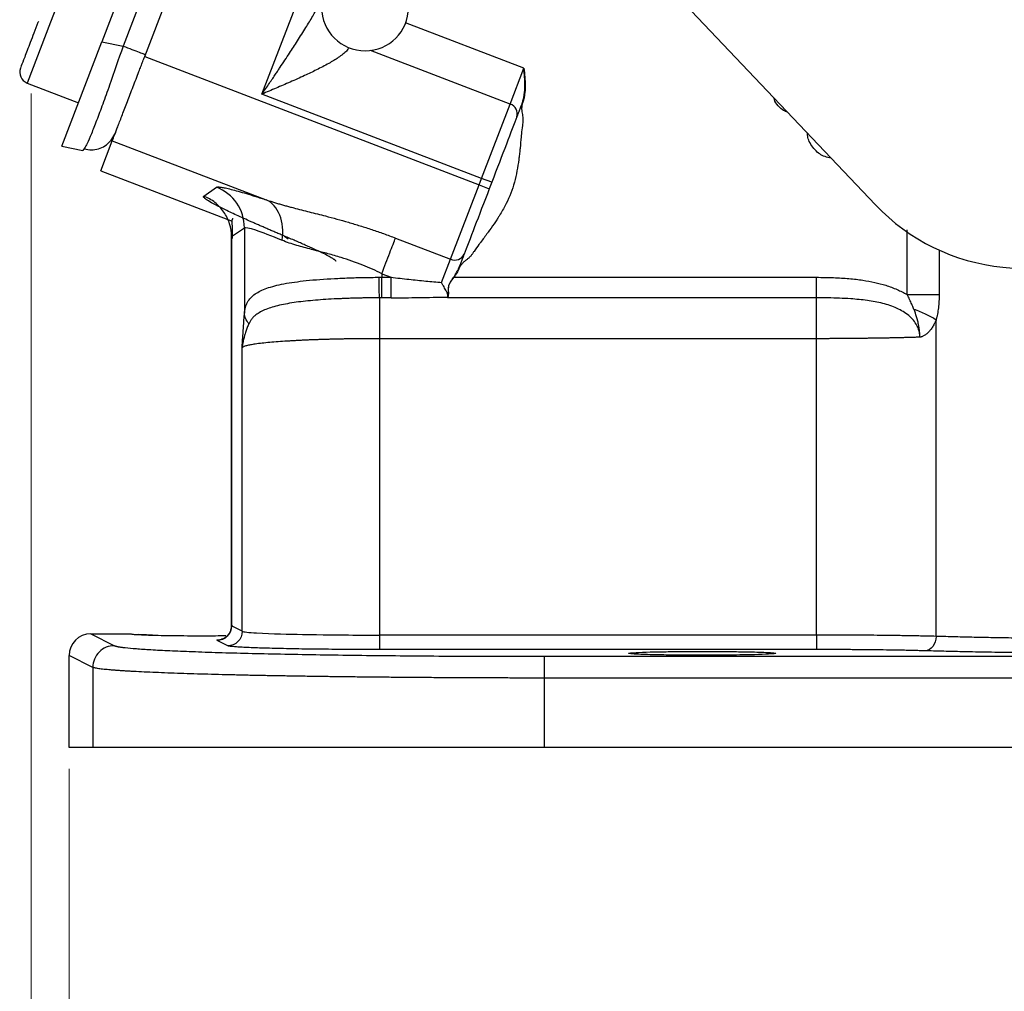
# Model space of a CAD drawing. Header units: inches. Extents: x 0.6 to 16.3, y 0.2 to 11.5.
# Tile 20 of 25: x 10.2 to 12, y 4 to 5.8. Entities that reach past the tile are written whole.
import ezdxf

# ---------------------------------------------------------------- set-up
doc = ezdxf.new("R2010")
doc.units = ezdxf.units.IN
doc.header["$MEASUREMENT"] = 0
doc.styles.add('SLDTEXTSTYLE0', font='TXT', dxfattribs={"width": 0.75})
doc.dimstyles.new('SLDDIMSTYLE1', dxfattribs={"dimtxt": 0.137795, "dimasz": 0.14, "dimexe": 0, "dimexo": 0.0625, "dimgap": 0.034449, "dimtad": 1, "dimlfac": 1.5, "dimrnd": 1e-09, "dimzin": 12, "dimdsep": 46, "dimtxsty": 'SLDTEXTSTYLE0', "dimblk1": 'CLOSED', "dimblk2": 'CLOSED', "dimsah": 1, "dimcen": 0.09, "dimadec": 0, "dimazin": 3, "dimtfac": 1, "dimtofl": 0, "dimtmove": 0, "dimatfit": 3, "dimldrblk": 'CLOSED', "dimfxl": 0, "dimfrac": 2, "dimtolj": 1, "dimtzin": 12, "dimarcsym": 0})

# ---------------------------------------------------------------- blocks, each defined once
blk = doc.blocks.new('_Closed')
at = {"color": 0, "linetype": 'ByBlock', "lineweight": -2}
for p, q in [((-1, 0.166667), (0, 0)), ((-1, 0.166667), (-1, -0.166667)), ((0, 0), (-1, -0.166667)), ((0, 0), (-1, 0))]:
    blk.add_line(p, q, dxfattribs=at)
blk = doc.blocks.new('_D_5')
at = {"color": 7, "linetype": 'Continuous', "lineweight": 0}
for p, q in [((12.3908, 4.626), (12.3908, 3.518)), ((10.3075, 4.3868), (10.3075, 3.518)), ((10.3075, 3.5573), (12.3908, 3.5573))]:
    blk.add_line(p, q, dxfattribs=at)
at = {"color": 7, "linetype": 'Continuous', "lineweight": 18, "xscale": 0.14, "yscale": 0.14, "rotation": 180.0000000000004}
blk.add_blockref('_Closed', (10.3075, 3.5573, -0.3129), dxfattribs=at)
at = {"color": 7, "linetype": 'Continuous', "lineweight": 18, "xscale": 0.14, "yscale": 0.14}
blk.add_blockref('_Closed', (12.3908, 3.5573, -0.3129), dxfattribs=at)
at = {"color": 7, "linetype": 'Continuous', "lineweight": 18, "insert": (11.7331, 3.735), "char_height": 0.1378, "attachment_point": 1, "style": 'SLDTEXTSTYLE0'}
blk.add_mtext('3.13', dxfattribs=at)
blk = doc.blocks.new('_D_6')
at = {"color": 7, "linetype": 'Continuous', "lineweight": 0}
for p, q in [((10.2379, 5.6315), (10.2379, 3.0455)), ((12.3908, 4.626), (12.3908, 3.0455)), ((10.2379, 3.0849), (12.3908, 3.0849))]:
    blk.add_line(p, q, dxfattribs=at)
at = {"color": 7, "linetype": 'Continuous', "lineweight": 18, "xscale": 0.14, "yscale": 0.14, "rotation": 180.0000000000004}
blk.add_blockref('_Closed', (10.2379, 3.0849, -0.3129), dxfattribs=at)
at = {"color": 7, "linetype": 'Continuous', "lineweight": 18, "xscale": 0.14, "yscale": 0.14}
blk.add_blockref('_Closed', (12.3908, 3.0849, -0.3129), dxfattribs=at)
at = {"color": 7, "linetype": 'Continuous', "lineweight": 18, "insert": (11.3137, 3.2625), "char_height": 0.1378, "attachment_point": 1, "style": 'SLDTEXTSTYLE0'}
blk.add_mtext('3.23', dxfattribs=at)

msp = doc.modelspace()

# ---------------------------------------------------------------- linework, layer by layer
at = {"color": 7, "linetype": 'Continuous', "lineweight": 25}
for p, q in [((10.7285, 6.6663), (10.3679, 5.7268)), ((10.7627, 6.6458), (10.407, 5.7192)), ((10.4468, 5.6999), (10.8113, 6.6494)), ((10.6629, 5.6305), (11.0184, 6.5564)), ((11.3345, 5.9101), (11.7934, 5.4262)), ((10.294, 5.5344), (10.3679, 5.7268)), ((10.3679, 5.7268), (10.407, 5.7192)), ((10.4468, 5.6999), (11.063, 5.4634)), ((11.1201, 5.6123), (11.1454, 5.6781)), ((10.2302, 5.651), (10.3248, 5.6147)), ((11.0675, 5.4752), (10.6629, 5.6305)), ((11.0675, 5.4752), (11.1201, 5.6123)), ((10.3931, 5.5599), (10.3837, 5.5444)), ((10.294, 5.5344), (10.3331, 5.5268)), ((10.3369, 5.533), (10.3331, 5.5268)), ((10.3659, 5.489), (10.3872, 5.5445)), ((10.3872, 5.5445), (10.6706, 5.4358)), ((10.3659, 5.489), (10.6079, 5.3961)), ((11.0104, 5.3263), (11.063, 5.4634)), ((11.063, 5.4634), (11.0675, 5.4752)), ((11.063, 5.4634), (11.0817, 5.4562)), ((11.0862, 5.468), (11.0675, 5.4752)), ((11.0862, 5.468), (11.0817, 5.4562)), ((10.5555, 5.4425), (10.5794, 5.4589)), ((10.6068, 5.3679), (10.6306, 5.3843)), ((10.6306, 5.3843), (10.6306, 5.2267)), ((10.6064, 5.3681), (10.6064, 4.6476)), ((10.6068, 5.3679), (10.6068, 4.6502)), ((10.9089, 5.3653), (11.0104, 5.3263)), ((10.9939, 5.2834), (11.0104, 5.3263)), ((10.8836, 5.2995), (10.9007, 5.2929)), ((10.8836, 5.2995), (10.8836, 5.2929)), ((12.0276, 5.3117), (13.139, 5.2031)), ((10.8836, 5.2929), (10.9007, 5.2929)), ((11.0167, 5.2929), (11.6844, 5.2929)), ((10.9007, 5.2552), (10.8836, 5.2552)), ((11.6844, 5.2552), (11.005, 5.2552)), ((11.9048, 4.6311), (11.9048, 5.2141)), ((11.6844, 5.1798), (10.8794, 5.1798)), ((10.8794, 5.1798), (10.8794, 4.6334)), ((11.6844, 4.6334), (11.6844, 5.1798)), ((10.6264, 4.6404), (10.6264, 5.1632)), ((10.6264, 4.6404), (10.6068, 4.6502)), ((10.3475, 4.6358), (10.3913, 4.6139)), ((10.3475, 4.6358), (10.4218, 4.6358)), ((11.6844, 4.6334), (10.8794, 4.6334)), ((10.5998, 4.6137), (10.5802, 4.6235)), ((10.3513, 4.574), (10.3075, 4.5959)), ((10.3075, 4.4262), (10.3075, 4.5959)), ((11.6844, 4.6068), (10.8794, 4.6068)), ((11.1835, 4.5943), (13.5981, 4.5943)), ((10.3513, 4.574), (10.3513, 4.4262)), ((13.5981, 4.5543), (11.1835, 4.5543)), ((11.1835, 4.4262), (11.1835, 4.5543)), ((10.3513, 4.4262), (10.3075, 4.4262)), ((13.5981, 4.4262), (11.1835, 4.4262))]:
    msp.add_line(p, q, dxfattribs=at)
at = {"color": 8, "linetype": 'Continuous', "lineweight": 25}
for p, q in [((10.3186, 5.8813), (10.2733, 5.7631)), ((10.2733, 5.7631), (10.2302, 5.651)), ((11.1454, 5.6781), (10.9271, 5.7618)), ((11.1201, 5.6123), (10.8629, 5.711)), ((11.8513, 5.261), (11.8513, 5.3806)), ((10.7041, 5.3689), (10.711, 5.364)), ((11.9105, 5.3429), (11.9105, 5.261)), ((10.6068, 4.6502), (10.6082, 4.6506)), ((10.6083, 4.6506), (10.6068, 4.6502))]:
    msp.add_line(p, q, dxfattribs=at)
at = {"color": 7, "linetype": 'Continuous', "lineweight": 25}
for centre, radius, start, end in [((10.8529, 5.7903), 0.08, 180, 0), ((10.2379, 5.6709), 0.0213, 159, 249), ((11.1144, 5.5942), 0.0189, 342.8465, 72.3885), ((11.0182, 5.3436), 0.0189, 245.6115, 335.1535)]:
    msp.add_arc(centre, radius, start, end, dxfattribs=at)
for centre, major_axis, ratio, start_param, end_param in [((12.0644, 5.6837), (-0.1642, -0.3359), 0.998439, 5.926445, 6.639926), ((10.3475, 4.5958), (-0.0358, 0.0179), 0.998288, 5.176448, 6.745874)]:
    msp.add_ellipse(centre, major_axis=major_axis, ratio=ratio, start_param=start_param, end_param=end_param, dxfattribs=at)
for points, knots in [([(10.6629, 5.6305), (10.6653, 5.634), (10.6699, 5.6408), (10.6765, 5.6504), (10.6824, 5.6592), (10.6876, 5.667), (10.6922, 5.6738), (10.7009, 5.6868), (10.713, 5.7049), (10.7288, 5.7293), (10.7432, 5.752), (10.7542, 5.7703), (10.7615, 5.7833), (10.7661, 5.7918), (10.77, 5.7997), (10.7734, 5.807), (10.7753, 5.8115), (10.7761, 5.8137)], [0, 0, 0, 0, 0.058003, 0.110825, 0.158467, 0.200928, 0.23821, 0.270311, 0.412912, 0.534756, 0.669251, 0.784205, 0.83437, 0.880988, 0.924097, 0.963747, 1, 1, 1, 1]), ([(10.2509, 5.7643), (10.2506, 5.7636), (10.2479, 5.7564), (10.2427, 5.7431), (10.234, 5.7204), (10.225, 5.6969), (10.2197, 5.6831), (10.2179, 5.6785), (10.2181, 5.6789), (10.2181, 5.679)], [0, 0, 0, 0, 0.013896, 0.154492, 0.292167, 0.547916, 0.803666, 0.94134, 1, 1, 1, 1]), ([(10.3872, 5.5445), (10.3872, 5.5447), (10.3873, 5.5449), (10.3875, 5.5455), (10.3878, 5.5463), (10.3882, 5.5472), (10.3889, 5.549), (10.3901, 5.5522), (10.3922, 5.5576), (10.3948, 5.5643), (10.399, 5.5752), (10.4054, 5.5921), (10.4133, 5.6125), (10.4201, 5.6303), (10.4254, 5.6441), (10.4308, 5.6581), (10.4356, 5.6706), (10.4398, 5.6815), (10.4433, 5.6907), (10.4456, 5.6969), (10.4468, 5.6999)], [0, 0, 0, 0, 0.023463, 0.046876, 0.070271, 0.093676, 0.117122, 0.178916, 0.240765, 0.304953, 0.369198, 0.500005, 0.630813, 0.695002, 0.759246, 0.821041, 0.882889, 0.921914, 0.960905, 1, 1, 1, 1]), ([(11.1422, 5.614), (11.1425, 5.6147), (11.143, 5.616), (11.1438, 5.6186), (11.145, 5.6231), (11.1467, 5.6323), (11.1475, 5.6458), (11.1468, 5.6619), (11.1459, 5.6727), (11.1454, 5.6781)], [0, 0, 0, 0, 0.0319623, 0.0636355, 0.1254726, 0.2499189, 0.4992178, 0.749391, 1, 1, 1, 1]), ([(11.1454, 5.6781), (11.146, 5.6727), (11.1471, 5.662), (11.148, 5.6458), (11.1474, 5.6322), (11.1457, 5.6229), (11.1442, 5.6177), (11.1433, 5.6151), (11.1429, 5.6138)], [0, 0, 0, 0, 0.249668, 0.499288, 0.748778, 0.873716, 0.935915, 1, 1, 1, 1]), ([(11.6138, 5.6091), (11.6109, 5.6127), (11.6074, 5.6171), (11.6066, 5.6225), (11.6064, 5.6234)], [0, 0, 0, 0, 0.8405314, 1, 1, 1, 1]), ([(11.1422, 5.614), (11.1417, 5.6128), (11.1407, 5.6102), (11.1393, 5.6065), (11.138, 5.603), (11.1363, 5.5986), (11.1344, 5.5936), (11.1331, 5.5903), (11.1325, 5.5886)], [0, 0, 0, 0, 0.125259, 0.250126, 0.374952, 0.500086, 0.749791, 1, 1, 1, 1]), ([(11.1429, 5.6138), (11.1426, 5.613), (11.1421, 5.6113), (11.1416, 5.6086), (11.1413, 5.6059), (11.1413, 5.6032), (11.1414, 5.6006), (11.1419, 5.5972), (11.1426, 5.593), (11.1434, 5.5888), (11.1436, 5.5863), (11.1436, 5.5853)], [0, 0, 0, 0, 0.091214, 0.184181, 0.279766, 0.378767, 0.463361, 0.556684, 0.730471, 0.903834, 1, 1, 1, 1]), ([(11.1422, 5.614), (11.1422, 5.614), (11.1423, 5.614), (11.1425, 5.6139), (11.1427, 5.6139), (11.1429, 5.6138)], [0, 0, 0, 0, 0.5, 0.5, 1, 1, 1, 1]), ([(11.1429, 5.616), (11.1428, 5.6157), (11.1426, 5.615), (11.1424, 5.6144), (11.1423, 5.614)], [0, 0, 0, 0, 0.49573, 1, 1, 1, 1]), ([(11.6309, 5.5975), (11.6285, 5.5983), (11.6218, 5.6006), (11.6169, 5.6058), (11.6138, 5.6091)], [0, 0, 0, 0, 0.367222, 1, 1, 1, 1]), ([(11.1434, 5.5796), (11.1434, 5.579), (11.1431, 5.5766), (11.1421, 5.5692), (11.1414, 5.5623), (11.1409, 5.5572)], [0, 0, 0, 0, 0.0809656, 0.3150137, 1, 1, 1, 1]), ([(11.1436, 5.5853), (11.1437, 5.5846), (11.1437, 5.5829), (11.1436, 5.581), (11.1435, 5.5799), (11.1434, 5.5796)], [0, 0, 0, 0, 0.403139, 0.856324, 1, 1, 1, 1]), ([(11.1409, 5.5572), (11.1407, 5.5554), (11.1399, 5.5466), (11.1391, 5.5373), (11.1383, 5.5297), (11.1382, 5.5291)], [0, 0, 0, 0, 0.192751, 0.932862, 1, 1, 1, 1]), ([(11.6798, 5.5301), (11.6772, 5.5335), (11.6724, 5.5398), (11.6683, 5.5497), (11.668, 5.556), (11.6678, 5.5586)], [0, 0, 0, 0, 0.403483, 0.750685, 1, 1, 1, 1]), ([(10.3359, 5.5298), (10.3402, 5.5288), (10.3487, 5.527), (10.3617, 5.5291), (10.3739, 5.5346), (10.3805, 5.5411), (10.3838, 5.5444)], [0, 0, 0, 0, 0.252652, 0.503903, 0.753133, 1, 1, 1, 1]), ([(11.1382, 5.5291), (11.1379, 5.5257), (11.1372, 5.5194), (11.1356, 5.506), (11.1318, 5.4819), (11.1246, 5.4544), (11.1129, 5.4281), (11.1049, 5.4139), (11.0989, 5.4041), (11.0967, 5.4008), (11.0956, 5.3991)], [0, 0, 0, 0, 0.073442, 0.138055, 0.291268, 0.602133, 0.751549, 0.913286, 0.955751, 1, 1, 1, 1]), ([(11.7108, 5.5133), (11.71, 5.5133), (11.7055, 5.5133), (11.6976, 5.5161), (11.6877, 5.5217), (11.6825, 5.5272), (11.6798, 5.5301)], [0, 0, 0, 0, 0.064999, 0.374216, 0.676527, 1, 1, 1, 1]), ([(10.7041, 5.3689), (10.7014, 5.37), (10.6962, 5.3722), (10.6886, 5.3755), (10.6811, 5.3787), (10.6738, 5.3818), (10.6667, 5.3849), (10.6598, 5.3879), (10.653, 5.3909), (10.6464, 5.3938), (10.6323, 5.4001), (10.6122, 5.4092), (10.5899, 5.4199), (10.5727, 5.4288), (10.5633, 5.4343), (10.5587, 5.4375), (10.5566, 5.4392), (10.5553, 5.4407), (10.5549, 5.4418), (10.5553, 5.4423), (10.5555, 5.4425)], [0, 0, 0, 0, 0.028289, 0.056454, 0.084517, 0.112498, 0.140419, 0.1683, 0.196164, 0.224031, 0.251922, 0.380516, 0.507964, 0.634252, 0.759589, 0.80795, 0.85603, 0.90397, 0.951912, 1, 1, 1, 1]), ([(10.6068, 5.3679), (10.6068, 5.3759), (10.6055, 5.3839), (10.6008, 5.3992), (10.5972, 5.4065), (10.5882, 5.4197), (10.5826, 5.4257), (10.57, 5.4356), (10.563, 5.4396), (10.5555, 5.4425)], [0, 0, 0, 0, 0.25, 0.25, 0.5, 0.5, 0.75, 0.75, 1, 1, 1, 1]), ([(10.5794, 5.4589), (10.5795, 5.459), (10.5799, 5.4591), (10.5806, 5.4593), (10.5816, 5.4594), (10.5827, 5.4594), (10.5841, 5.4594), (10.5857, 5.4592), (10.589, 5.4588), (10.5951, 5.4577), (10.6056, 5.4552), (10.6186, 5.4517), (10.6313, 5.4481), (10.6424, 5.4447), (10.6513, 5.4419), (10.6606, 5.439), (10.6672, 5.4368), (10.6706, 5.4358)], [0, 0, 0, 0, 0.035251, 0.070436, 0.10558, 0.140708, 0.175846, 0.211019, 0.246253, 0.371395, 0.496877, 0.622716, 0.749148, 0.811633, 0.874185, 0.936931, 1, 1, 1, 1]), ([(10.6306, 5.3843), (10.6306, 5.4003), (10.6206, 5.4323), (10.5943, 5.4531), (10.5794, 5.4589), (10.5794, 5.4589), (10.5794, 5.4589), (10.5794, 5.4589)], [-0.000061, -0.000061, -0.000061, -0.000061, 0.499917, 0.999917, 0.999917, 0.999917, 0.999978, 0.999978, 0.999978, 0.999978]), ([(10.6706, 5.4358), (10.6728, 5.435), (10.6773, 5.4335), (10.6843, 5.4313), (10.6914, 5.4291), (10.6987, 5.427), (10.7061, 5.4249), (10.7137, 5.4229), (10.7282, 5.4191), (10.75, 5.4135), (10.7768, 5.4068), (10.8009, 5.4003), (10.8222, 5.3944), (10.8437, 5.3879), (10.8654, 5.381), (10.8871, 5.3735), (10.9016, 5.368), (10.9089, 5.3653)], [0, 0, 0, 0, 0.032823, 0.065741, 0.098769, 0.131923, 0.165218, 0.198668, 0.232289, 0.354657, 0.477821, 0.5637, 0.649749, 0.736188, 0.823235, 0.911103, 1, 1, 1, 1]), ([(10.6101, 5.4013), (10.6096, 5.4011), (10.6073, 5.4004), (10.6072, 5.3942), (10.6083, 5.3824), (10.6079, 5.3704), (10.6077, 5.3646)], [0, 0, 0, 0, 0.109889, 0.431846, 0.724419, 1, 1, 1, 1]), ([(11.0956, 5.3991), (11.0939, 5.3965), (11.0887, 5.3887), (11.0832, 5.3811), (11.0795, 5.376)], [0, 0, 0, 0, 0.327069, 1, 1, 1, 1]), ([(10.6306, 5.3843), (10.6322, 5.3857), (10.6391, 5.3844), (10.6627, 5.3765), (10.6794, 5.37), (10.6999, 5.3612)], [0, 0, 0, 0, 0.5, 0.5, 1, 1, 1, 1]), ([(11.0795, 5.376), (11.079, 5.3755), (11.0745, 5.3693), (11.0689, 5.3617), (11.0637, 5.3548), (11.0626, 5.3533)], [0, 0, 0, 0, 0.07343, 0.813395, 1, 1, 1, 1]), ([(10.8836, 5.2995), (10.8721, 5.3053), (10.8605, 5.3106), (10.8353, 5.3207), (10.8219, 5.3254), (10.8005, 5.3319), (10.7924, 5.3342), (10.7805, 5.3374), (10.7766, 5.3385), (10.7665, 5.3411), (10.7604, 5.3427), (10.7449, 5.3466), (10.7357, 5.3491), (10.7174, 5.3545), (10.7083, 5.3576), (10.6999, 5.3612)], [0, 0, 0, 0, 0.184444, 0.184444, 0.395238, 0.395238, 0.526984, 0.526984, 0.592857, 0.592857, 0.698253, 0.698253, 0.866888, 0.866888, 1.053967, 1.053967, 1.053967, 1.053967]), ([(10.7994, 5.3226), (10.7993, 5.3227), (10.7992, 5.3231), (10.7986, 5.3237), (10.7979, 5.3244), (10.7969, 5.3252), (10.7956, 5.326), (10.7942, 5.327), (10.7909, 5.329), (10.7847, 5.3324), (10.7735, 5.3381), (10.7595, 5.3447), (10.7458, 5.3509), (10.7338, 5.3562), (10.7244, 5.3603), (10.7145, 5.3645), (10.7076, 5.3674), (10.7041, 5.3689)], [0, 0, 0, 0, 0.034419, 0.06877, 0.103098, 0.137448, 0.171865, 0.206393, 0.241076, 0.366207, 0.49237, 0.619527, 0.747844, 0.810609, 0.873416, 0.936477, 1, 1, 1, 1]), ([(10.8836, 5.2995), (10.8888, 5.3129), (10.8939, 5.3263), (10.9027, 5.3493), (10.9064, 5.3589), (10.9089, 5.3653)], [0, 0, 0, 0, 0.5, 0.5, 1, 1, 1, 1]), ([(11.0626, 5.3533), (11.0596, 5.3491), (11.0555, 5.3435), (11.0512, 5.3374), (11.0499, 5.3355), (11.0496, 5.3351)], [0, 0, 0, 0, 0.695216, 0.9304, 1, 1, 1, 1]), ([(11.0353, 5.3356), (11.035, 5.3348), (11.0344, 5.3332), (11.0334, 5.3305), (11.0323, 5.3276), (11.0307, 5.3235), (11.0285, 5.3179), (11.0266, 5.3128), (11.0256, 5.3102)], [0, 0, 0, 0, 0.125259, 0.250126, 0.374952, 0.500086, 0.749791, 1, 1, 1, 1]), ([(11.0496, 5.3351), (11.0494, 5.3348), (11.0487, 5.3337), (11.0475, 5.3322), (11.0464, 5.3311), (11.0459, 5.3305)], [0, 0, 0, 0, 0.186056, 0.63156, 1, 1, 1, 1]), ([(11.0459, 5.3305), (11.0452, 5.3298), (11.0432, 5.328), (11.0398, 5.3252), (11.0365, 5.3226), (11.0339, 5.3203), (11.0318, 5.3183), (11.0297, 5.3159), (11.0277, 5.313), (11.0267, 5.311), (11.0262, 5.31)], [0, 0, 0, 0, 0.10372, 0.280241, 0.45634, 0.550021, 0.633916, 0.762543, 0.883974, 1, 1, 1, 1]), ([(11.0162, 5.2933), (11.0171, 5.2946), (11.019, 5.2973), (11.0215, 5.3015), (11.0234, 5.305), (11.0247, 5.308), (11.0253, 5.3095), (11.0256, 5.3102)], [0, 0, 0, 0, 0.255796, 0.501184, 0.751187, 0.876619, 1, 1, 1, 1]), ([(11.0262, 5.31), (11.0259, 5.3092), (11.0253, 5.3077), (11.024, 5.3047), (11.0221, 5.3012), (11.0195, 5.297), (11.0176, 5.2943), (11.0167, 5.2929)], [0, 0, 0, 0, 0.12427, 0.249395, 0.499571, 0.741601, 1, 1, 1, 1]), ([(11.0256, 5.3102), (11.0255, 5.3098), (11.0252, 5.3091), (11.0249, 5.3084), (11.0247, 5.308)], [0, 0, 0, 0, 0.477961, 1, 1, 1, 1]), ([(11.0262, 5.31), (11.0261, 5.31), (11.0259, 5.3101), (11.0257, 5.3102), (11.0256, 5.3102), (11.0256, 5.3102)], [0, 0, 0, 0, 0.5, 0.5, 1, 1, 1, 1]), ([(10.6306, 5.2267), (10.6307, 5.2277), (10.6309, 5.2299), (10.6314, 5.2329), (10.632, 5.2359), (10.6328, 5.2388), (10.6338, 5.2417), (10.635, 5.2445), (10.6374, 5.2492), (10.6419, 5.2554), (10.6524, 5.2644), (10.6712, 5.2735), (10.7026, 5.2815), (10.7447, 5.2873), (10.7823, 5.2901), (10.8093, 5.2913), (10.8224, 5.2918), (10.8359, 5.2923), (10.8498, 5.2926), (10.8641, 5.2928), (10.8737, 5.2929), (10.8786, 5.2929)], [0, 0, 0, 0, 0.015999, 0.032443, 0.049346, 0.066716, 0.084566, 0.102902, 0.121735, 0.181928, 0.245598, 0.365276, 0.496551, 0.633706, 0.784264, 0.81858, 0.85355, 0.889175, 0.925457, 0.962398, 1, 1, 1, 1]), ([(10.8786, 5.2929), (10.8788, 5.2929), (10.879, 5.2929), (10.8796, 5.2929), (10.8799, 5.2929), (10.8808, 5.2929), (10.8813, 5.2929), (10.8824, 5.2929), (10.883, 5.2929), (10.8836, 5.2929)], [-0.01597476, -0.01597476, -0.01597476, -0.01597476, -0.01030372, -0.01030372, -0.0051918, -0.0051918, -0.00199684, -0.00199684, 0, 0, 0, 0]), ([(10.8836, 5.2552), (10.8836, 5.258), (10.8836, 5.2631), (10.8836, 5.2765), (10.8836, 5.2847), (10.8836, 5.2929)], [0, 0, 0, 0, 0.5, 0.5, 1, 1, 1, 1]), ([(10.9007, 5.2929), (10.9062, 5.2923), (10.9172, 5.291), (10.9334, 5.2893), (10.9492, 5.2876), (10.9645, 5.2861), (10.9794, 5.2847), (10.9891, 5.2838), (10.9939, 5.2834)], [0, 0, 0, 0, 0.179151, 0.353299, 0.522451, 0.686614, 0.845794, 1, 1, 1, 1]), ([(11.0053, 5.2574), (11.0054, 5.2577), (11.0056, 5.2583), (11.0056, 5.2594), (11.0053, 5.2607), (11.0049, 5.2621), (11.0042, 5.2638), (11.0034, 5.2657), (11.0022, 5.2681), (11.0005, 5.2712), (10.9985, 5.2749), (10.9962, 5.279), (10.9947, 5.2818), (10.9939, 5.2834)], [0, 0, 0, 0, 0.06495, 0.131082, 0.198958, 0.269097, 0.341972, 0.418011, 0.497606, 0.616246, 0.748535, 0.858429, 1, 1, 1, 1]), ([(11.0055, 5.2578), (11.0056, 5.2582), (11.0059, 5.259), (11.0061, 5.2603), (11.0063, 5.2617), (11.0063, 5.2632), (11.0063, 5.2656), (11.0062, 5.2691), (11.0064, 5.2736), (11.0072, 5.2779), (11.009, 5.2825), (11.0121, 5.2877), (11.0147, 5.2913), (11.0162, 5.2933)], [0, 0, 0, 0, 0.05087, 0.100913, 0.150226, 0.198914, 0.247091, 0.377971, 0.496769, 0.597821, 0.698567, 0.839509, 1, 1, 1, 1]), ([(11.0061, 5.2582), (11.0068, 5.26), (11.0069, 5.2623), (11.0068, 5.2676), (11.0066, 5.2706), (11.0071, 5.2755), (11.0075, 5.2772), (11.0086, 5.2805), (11.0094, 5.2822), (11.0121, 5.2869), (11.0144, 5.2899), (11.0167, 5.2929)], [0, 0, 0, 0, 0.25, 0.25, 0.5, 0.5, 0.625, 0.625, 0.75, 0.75, 1, 1, 1, 1]), ([(11.6844, 5.2929), (11.6897, 5.2929), (11.7002, 5.2928), (11.7155, 5.2924), (11.7302, 5.2916), (11.7441, 5.2906), (11.7573, 5.2893), (11.7732, 5.2872), (11.7915, 5.2839), (11.8091, 5.2793), (11.8227, 5.2747), (11.8328, 5.2706), (11.8424, 5.2661), (11.8484, 5.2627), (11.8513, 5.261)], [0, 0, 0, 0, 0.093429, 0.182706, 0.26787, 0.348967, 0.426048, 0.499175, 0.629803, 0.749712, 0.815872, 0.879487, 0.94078, 1, 1, 1, 1]), ([(11.8641, 5.2338), (11.8636, 5.2351), (11.8631, 5.2363), (11.8618, 5.2395), (11.861, 5.2414), (11.8589, 5.2463), (11.8575, 5.2491), (11.8546, 5.2551), (11.853, 5.2581), (11.8513, 5.261)], [0, 0, 0, 0, 0.0228636, 0.0228636, 0.0594453, 0.0594453, 0.1179761, 0.1179761, 0.1829087, 0.1829087, 0.1829087, 0.1829087]), ([(11.9105, 5.261), (11.9105, 5.2589), (11.9105, 5.2548), (11.9102, 5.2487), (11.9097, 5.2427), (11.9091, 5.2368), (11.9083, 5.2309), (11.9073, 5.2252), (11.9062, 5.2196), (11.9053, 5.2159), (11.9048, 5.2141)], [0, 0, 0, 0, 0.129179, 0.256638, 0.382631, 0.507419, 0.631272, 0.754466, 0.877281, 1, 1, 1, 1]), ([(10.8794, 5.2551), (10.8769, 5.2551), (10.8717, 5.2551), (10.8641, 5.255), (10.8564, 5.2549), (10.8487, 5.2548), (10.841, 5.2546), (10.8334, 5.2544), (10.8257, 5.2542), (10.8181, 5.2539), (10.8106, 5.2536), (10.8031, 5.2533), (10.7846, 5.2524), (10.7562, 5.2505), (10.7209, 5.2465), (10.6908, 5.2409), (10.6704, 5.2344), (10.6576, 5.2279), (10.6504, 5.2228), (10.6452, 5.2177), (10.6416, 5.2129), (10.6398, 5.2094), (10.639, 5.2077)], [0, 0, 0, 0, 0.0223258, 0.0447291, 0.0672076, 0.0897584, 0.1123788, 0.1350659, 0.1578168, 0.1806284, 0.203498, 0.2264226, 0.2493996, 0.3753924, 0.500217, 0.6279983, 0.7523008, 0.8171084, 0.8774734, 0.9217241, 0.9625189, 1, 1, 1, 1]), ([(10.8836, 5.2552), (10.8831, 5.2552), (10.8826, 5.2552), (10.8817, 5.2552), (10.8812, 5.2552), (10.8805, 5.2552), (10.8802, 5.2552), (10.8798, 5.2552), (10.8796, 5.2552), (10.8794, 5.2552)], [-0.01597476, -0.01597476, -0.01597476, -0.01597476, -0.01397791, -0.01397791, -0.01078296, -0.01078296, -0.00567104, -0.00567104, 0, 0, 0, 0]), ([(10.8794, 5.2552), (10.8794, 5.2525), (10.8794, 5.2485), (10.8794, 5.2386), (10.8794, 5.2327), (10.8794, 5.2193), (10.8794, 5.2118), (10.8794, 5.1962), (10.8794, 5.188), (10.8794, 5.1798)], [0, 0, 0, 0, 0.25, 0.25, 0.5, 0.5, 0.75, 0.75, 1, 1, 1, 1]), ([(10.9007, 5.2552), (10.9177, 5.2552), (10.9434, 5.2554), (10.9696, 5.2558), (10.9872, 5.2562), (10.996, 5.2564), (11.005, 5.2566)], [0, 0, 0, 0, 0.5, 0.75, 0.75, 1, 1, 1, 1]), ([(11.875, 5.1825), (11.875, 5.1835), (11.8749, 5.1857), (11.8746, 5.1888), (11.874, 5.192), (11.8732, 5.1951), (11.8722, 5.1982), (11.871, 5.2012), (11.8683, 5.2067), (11.8632, 5.2142), (11.8514, 5.2257), (11.8324, 5.237), (11.8063, 5.2454), (11.7776, 5.2506), (11.7509, 5.2532), (11.7268, 5.2544), (11.7057, 5.2551), (11.6915, 5.2551), (11.6844, 5.2552)], [0, 0, 0, 0, 0.014247, 0.028482, 0.042762, 0.05714, 0.071669, 0.086397, 0.101368, 0.153445, 0.208712, 0.322207, 0.44834, 0.577779, 0.716269, 0.809601, 0.90387, 1, 1, 1, 1]), ([(11.6844, 5.1798), (11.6844, 5.188), (11.6844, 5.1962), (11.6844, 5.2118), (11.6844, 5.2193), (11.6844, 5.2327), (11.6844, 5.2386), (11.6844, 5.2485), (11.6844, 5.2525), (11.6844, 5.2552)], [0, 0, 0, 0, 0.25, 0.25, 0.5, 0.5, 0.75, 0.75, 1, 1, 1, 1]), ([(10.6264, 5.1632), (10.6268, 5.1696), (10.6275, 5.1805), (10.6284, 5.1951), (10.6292, 5.2068), (10.6299, 5.2172), (10.6304, 5.2236), (10.6306, 5.2267)], [0, 0, 0, 0, 0.2906592, 0.5000888, 0.6792014, 0.8458194, 1, 1, 1, 1]), ([(11.875, 5.1825), (11.875, 5.1851), (11.8749, 5.1863), (11.8749, 5.1874), (11.8748, 5.1878), (11.8748, 5.189), (11.8747, 5.1897), (11.8746, 5.1914), (11.8745, 5.1923), (11.8743, 5.1948), (11.8741, 5.1961), (11.8736, 5.1996), (11.8733, 5.2015), (11.8724, 5.2067), (11.8718, 5.2094), (11.8697, 5.2178), (11.8682, 5.2225), (11.8658, 5.2293), (11.865, 5.2316), (11.8641, 5.2338)], [-0.3559992, -0.3559992, -0.3559992, -0.3559992, -0.3550258, -0.3550258, -0.3540523, -0.3540523, -0.3521055, -0.3521055, -0.3482117, -0.3482117, -0.3404242, -0.3404242, -0.3248493, -0.3248493, -0.2936993, -0.2936993, -0.2224995, -0.2224995, -0.1836211, -0.1836211, -0.1836211, -0.1836211]), ([(10.6389, 5.2076), (10.6378, 5.2052), (10.6367, 5.2027), (10.6348, 5.1978), (10.6339, 5.1955), (10.6326, 5.1917), (10.6322, 5.1902), (10.6314, 5.1878), (10.6312, 5.1869), (10.6304, 5.1841), (10.6299, 5.1822), (10.6287, 5.1773), (10.6281, 5.1743), (10.6271, 5.1686), (10.6267, 5.1659), (10.6264, 5.1632)], [0, 0, 0, 0, 0.0681316, 0.0681316, 0.1459963, 0.1459963, 0.1946617, 0.1946617, 0.2189944, 0.2189944, 0.2579267, 0.2579267, 0.3202185, 0.3202185, 0.3893234, 0.3893234, 0.3893234, 0.3893234]), ([(11.9048, 5.2141), (11.9043, 5.2128), (11.9033, 5.2104), (11.9016, 5.2069), (11.8997, 5.2036), (11.8978, 5.2005), (11.8958, 5.1976), (11.8931, 5.1942), (11.8897, 5.1905), (11.8854, 5.1869), (11.8816, 5.1845), (11.8785, 5.1833), (11.8767, 5.1827), (11.8755, 5.1825), (11.875, 5.1825)], [0, 0, 0, 0, 0.080876, 0.160494, 0.239065, 0.316809, 0.393951, 0.470723, 0.600699, 0.725286, 0.859595, 0.914973, 0.962606, 1, 1, 1, 1]), ([(10.8794, 5.1798), (10.8766, 5.1798), (10.8711, 5.1798), (10.8627, 5.1798), (10.8544, 5.1797), (10.846, 5.1796), (10.8376, 5.1795), (10.8292, 5.1794), (10.8208, 5.1793), (10.8125, 5.1792), (10.8042, 5.179), (10.796, 5.1788), (10.7878, 5.1786), (10.7797, 5.1784), (10.7716, 5.1781), (10.7637, 5.1779), (10.7559, 5.1776), (10.7481, 5.1773), (10.7406, 5.1769), (10.7331, 5.1766), (10.7258, 5.1762), (10.7187, 5.1758), (10.7117, 5.1754), (10.7015, 5.1748), (10.6884, 5.1738), (10.6732, 5.1725), (10.6594, 5.171), (10.6499, 5.1698), (10.6437, 5.1687), (10.6397, 5.168), (10.636, 5.1672), (10.6327, 5.1663), (10.6298, 5.1654), (10.6275, 5.1643), (10.6268, 5.1636), (10.6264, 5.1632)], [0, 0, 0, 0, 0.021599, 0.043304, 0.065114, 0.087029, 0.10905, 0.131177, 0.15341, 0.175749, 0.198194, 0.220745, 0.243403, 0.266167, 0.289038, 0.312015, 0.335099, 0.35829, 0.381588, 0.404993, 0.428505, 0.452124, 0.47585, 0.499685, 0.55998, 0.623309, 0.689673, 0.759071, 0.785966, 0.815369, 0.84728, 0.881699, 0.918625, 0.958059, 1, 1, 1, 1]), ([(11.875, 5.1825), (11.8727, 5.1824), (11.8681, 5.1823), (11.861, 5.182), (11.8538, 5.1818), (11.8464, 5.1817), (11.839, 5.1815), (11.8314, 5.1813), (11.8237, 5.1811), (11.8159, 5.181), (11.808, 5.1808), (11.8, 5.1807), (11.792, 5.1806), (11.7839, 5.1805), (11.7757, 5.1804), (11.7675, 5.1803), (11.7592, 5.1802), (11.7509, 5.1801), (11.7426, 5.18), (11.7343, 5.18), (11.726, 5.1799), (11.7176, 5.1799), (11.7093, 5.1798), (11.701, 5.1798), (11.6927, 5.1798), (11.6871, 5.1798), (11.6844, 5.1798)], [0, 0, 0, 0, 0.043428, 0.086702, 0.129823, 0.172791, 0.215605, 0.258267, 0.300774, 0.343129, 0.38533, 0.427378, 0.469274, 0.511016, 0.552605, 0.594041, 0.635324, 0.676455, 0.717432, 0.758257, 0.798929, 0.839448, 0.879815, 0.920029, 0.960091, 1, 1, 1, 1]), ([(10.6065, 4.6506), (10.6062, 4.6478), (10.6056, 4.642), (10.6021, 4.6356), (10.5985, 4.6314), (10.5953, 4.6288), (10.592, 4.627), (10.5893, 4.6259), (10.5876, 4.6255), (10.5877, 4.6255), (10.5878, 4.6255)], [0, 0, 0, 0, 0.144736, 0.299508, 0.3851, 0.478653, 0.584795, 0.711713, 0.872068, 1, 1, 1, 1]), ([(10.4218, 4.6358), (10.4226, 4.6355), (10.424, 4.635), (10.4366, 4.6341), (10.4564, 4.6334), (10.4823, 4.6328), (10.5138, 4.6324), (10.5539, 4.6322), (10.5836, 4.6324), (10.5965, 4.6325)], [0, 0, 0, 0, 0.130634, 0.244506, 0.421259, 0.531042, 0.637939, 0.84215, 1, 1, 1, 1]), ([(10.4615, 4.6333), (10.4603, 4.6334), (10.4577, 4.6334), (10.4539, 4.6335), (10.4501, 4.6337), (10.4463, 4.6338), (10.4426, 4.6339), (10.4389, 4.6341), (10.4367, 4.6342), (10.4356, 4.6343)], [0, 0, 0, 0, 0.119589, 0.246934, 0.382036, 0.524893, 0.675506, 0.833875, 1, 1, 1, 1]), ([(10.5802, 4.6235), (10.5795, 4.6242), (10.5786, 4.6249), (10.5888, 4.6257), (10.5907, 4.6258)], [0, 0, 0, 0, 0.8192032, 1, 1, 1, 1]), ([(10.6264, 4.6404), (10.6264, 4.6334), (10.6235, 4.6265), (10.6137, 4.6166), (10.6068, 4.6137), (10.5998, 4.6137)], [0, 0, 0, 0, 0.5, 0.5, 1, 1, 1, 1]), ([(10.6264, 4.6404), (10.6284, 4.6393), (10.6387, 4.6382), (10.6815, 4.636), (10.7135, 4.6351), (10.7753, 4.634), (10.8013, 4.6338), (10.845, 4.6335), (10.8622, 4.6334), (10.8794, 4.6334)], [0.038781, 0.038781, 0.038781, 0.038781, 0.20353, 0.20353, 0.529177, 0.529177, 1.050214, 1.050214, 1.628238, 1.628238, 1.628238, 1.628238]), ([(11.6844, 4.6334), (11.6844, 4.6266), (11.6844, 4.6197), (11.6844, 4.6099), (11.6844, 4.607), (11.6844, 4.6068)], [0, 0, 0, 0, 0.5, 0.5, 1, 1, 1, 1]), ([(11.9048, 4.6311), (11.8996, 4.6312), (11.8941, 4.6313), (11.8841, 4.6316), (11.8804, 4.6317), (11.8723, 4.6318), (11.8628, 4.632), (11.8462, 4.6323), (11.8334, 4.6325), (11.8264, 4.6326), (11.824, 4.6326), (11.8187, 4.6327), (11.804, 4.6329), (11.7785, 4.6331), (11.7516, 4.6333), (11.7432, 4.6333), (11.7403, 4.6333), (11.7343, 4.6333), (11.7185, 4.6334), (11.6999, 4.6334), (11.6844, 4.6334)], [0, 0, 0, 0, 0.25, 0.25, 0.375, 0.375, 0.5, 0.625, 0.6875, 0.6875, 0.71875, 0.71875, 0.75, 0.875, 0.90625, 0.90625, 0.921875, 0.921875, 0.9375, 1, 1, 1, 1]), ([(12.2806, 4.6264), (12.2629, 4.6264), (12.2447, 4.6264), (12.2156, 4.6265), (12.2056, 4.6265), (12.185, 4.6266), (12.1639, 4.6267), (12.1425, 4.6269), (12.1214, 4.6271), (12.1109, 4.6272), (12.0957, 4.6273), (12.0908, 4.6274), (12.0811, 4.6275), (12.0763, 4.6276), (12.0628, 4.6277), (12.0549, 4.6279), (12.0345, 4.6281), (12.0221, 4.6283), (11.9982, 4.6288), (11.9867, 4.629), (11.9637, 4.6295), (11.9522, 4.6298), (11.9286, 4.6304), (11.9165, 4.6307), (11.9048, 4.6311)], [0, 0, 0, 0, 0.125, 0.125, 0.1875, 0.1875, 0.25, 0.3125, 0.3125, 0.375, 0.375, 0.40625, 0.40625, 0.4375, 0.4375, 0.5, 0.5, 0.625, 0.625, 0.75, 0.75, 0.875, 0.875, 1, 1, 1, 1]), ([(10.3913, 4.6139), (10.386, 4.6139), (10.3808, 4.6129), (10.3712, 4.6089), (10.3667, 4.6059), (10.3593, 4.5985), (10.3564, 4.5941), (10.3524, 4.5844), (10.3513, 4.5792), (10.3513, 4.574)], [0, 0, 0, 0, 0.25, 0.25, 0.5, 0.5, 0.75, 0.75, 1, 1, 1, 1]), ([(10.3913, 4.6139), (10.3915, 4.6138), (10.3921, 4.6136), (10.3932, 4.6132), (10.3946, 4.6128), (10.3962, 4.6125), (10.398, 4.6121), (10.4001, 4.6117), (10.4025, 4.6114), (10.4051, 4.611), (10.4079, 4.6107), (10.4155, 4.6098), (10.4303, 4.6084), (10.4577, 4.6066), (10.4921, 4.6048), (10.5338, 4.6031), (10.582, 4.6014), (10.6365, 4.5999), (10.6964, 4.5986), (10.7607, 4.5974), (10.8287, 4.5964), (10.8987, 4.5956), (10.9704, 4.595), (11.028, 4.5946), (11.0711, 4.5945), (11.0991, 4.5944), (11.1271, 4.5943), (11.1553, 4.5943), (11.1741, 4.5943), (11.1835, 4.5943)], [0, 0, 0, 0, 0.011734, 0.0234529, 0.0351605, 0.0468604, 0.0585564, 0.0702521, 0.0819513, 0.0936576, 0.1053749, 0.1171067, 0.1789107, 0.2407249, 0.3049207, 0.3691264, 0.4345865, 0.5000557, 0.5655114, 0.6309763, 0.6951599, 0.7593534, 0.82114, 0.8829367, 0.9063739, 0.9297691, 0.953152, 0.9765525, 1, 1, 1, 1]), ([(10.8794, 4.6068), (10.8766, 4.6068), (10.8711, 4.6068), (10.8628, 4.6068), (10.8545, 4.6068), (10.8463, 4.6068), (10.8381, 4.6069), (10.824, 4.6069), (10.8042, 4.607), (10.7789, 4.6073), (10.7542, 4.6075), (10.7221, 4.608), (10.6854, 4.6088), (10.655, 4.6097), (10.6354, 4.6105), (10.6232, 4.6111), (10.6136, 4.6118), (10.6073, 4.6124), (10.6033, 4.6129), (10.6009, 4.6133), (10.6002, 4.6136), (10.5998, 4.6137)], [0, 0, 0, 0, 0.01955, 0.039065, 0.05856, 0.078054, 0.097563, 0.117105, 0.178901, 0.24073, 0.304923, 0.36915, 0.499953, 0.630764, 0.694969, 0.759209, 0.821023, 0.882869, 0.921915, 0.960912, 1, 1, 1, 1]), ([(11.1835, 4.5543), (11.1835, 4.5594), (11.1835, 4.5646), (11.1835, 4.5741), (11.1835, 4.5785), (11.1835, 4.5859), (11.1835, 4.5889), (11.1835, 4.593), (11.1835, 4.5941), (11.1835, 4.5943)], [0, 0, 0, 0, 0.25, 0.25, 0.5, 0.5, 0.75, 0.75, 1, 1, 1, 1]), ([(11.4741, 4.6034), (11.4627, 4.6034), (11.4395, 4.6033), (11.4062, 4.6029), (11.3749, 4.6023), (11.3467, 4.6013), (11.3351, 4.6), (11.3427, 4.5988), (11.3582, 4.5979), (11.3794, 4.5972), (11.4062, 4.5967), (11.4395, 4.5964), (11.4799, 4.5962), (11.5269, 4.5965), (11.5699, 4.5972), (11.6015, 4.5984), (11.6131, 4.5997), (11.6056, 4.6009), (11.59, 4.6017), (11.5689, 4.6024), (11.542, 4.6029), (11.5088, 4.6033), (11.4855, 4.6034), (11.4741, 4.6034)], [0, 0, 0, 0, 0.040208, 0.081933, 0.125177, 0.177693, 0.249874, 0.300428, 0.342163, 0.375047, 0.41829, 0.460016, 0.500224, 0.560899, 0.624953, 0.677469, 0.74965, 0.800204, 0.841939, 0.874823, 0.918067, 0.959792, 1, 1, 1, 1]), ([(11.8848, 4.6044), (11.883, 4.6045), (11.8794, 4.6046), (11.8739, 4.6047), (11.8682, 4.6049), (11.8623, 4.605), (11.8562, 4.6051), (11.85, 4.6053), (11.8382, 4.6055), (11.8201, 4.6058), (11.7946, 4.6062), (11.7678, 4.6064), (11.7448, 4.6066), (11.7262, 4.6067), (11.7124, 4.6067), (11.6984, 4.6068), (11.689, 4.6068), (11.6844, 4.6068)], [0, 0, 0, 0, 0.035405, 0.070728, 0.106001, 0.141255, 0.176522, 0.211834, 0.247224, 0.373601, 0.500035, 0.626405, 0.752833, 0.814677, 0.876373, 0.93809, 1, 1, 1, 1]), ([(12.2806, 4.5997), (12.2765, 4.5997), (12.2683, 4.5997), (12.256, 4.5997), (12.2437, 4.5997), (12.2315, 4.5998), (12.2192, 4.5998), (12.2071, 4.5998), (12.1949, 4.5999), (12.1828, 4.6), (12.1562, 4.6001), (12.1158, 4.6004), (12.0629, 4.6009), (12.0126, 4.6016), (11.9749, 4.6023), (11.9484, 4.6028), (11.9315, 4.6032), (11.9153, 4.6036), (11.8996, 4.604), (11.8897, 4.6043), (11.8848, 4.6044)], [0, 0, 0, 0, 0.027538, 0.055023, 0.082469, 0.109892, 0.137307, 0.164729, 0.192173, 0.219654, 0.247187, 0.373567, 0.49998, 0.626367, 0.752788, 0.802302, 0.851693, 0.901048, 0.950454, 1, 1, 1, 1]), ([(11.1835, 4.5543), (11.1785, 4.5543), (11.1685, 4.5543), (11.1534, 4.5543), (11.1383, 4.5543), (11.1232, 4.5543), (11.108, 4.5544), (11.0929, 4.5544), (11.0777, 4.5544), (11.0625, 4.5545), (11.0474, 4.5546), (11.0322, 4.5546), (11.0171, 4.5547), (11.0019, 4.5548), (10.9868, 4.5549), (10.9717, 4.555), (10.9567, 4.5551), (10.9417, 4.5552), (10.9267, 4.5553), (10.9118, 4.5554), (10.897, 4.5556), (10.8822, 4.5557), (10.8675, 4.5558), (10.8528, 4.556), (10.8383, 4.5562), (10.8238, 4.5563), (10.8095, 4.5565), (10.7952, 4.5567), (10.781, 4.5569), (10.767, 4.5571), (10.7531, 4.5573), (10.7393, 4.5575), (10.7256, 4.5577), (10.7121, 4.5579), (10.6988, 4.5582), (10.6855, 4.5584), (10.6725, 4.5586), (10.6596, 4.5589), (10.6469, 4.5591), (10.6343, 4.5594), (10.622, 4.5597), (10.5953, 4.5603), (10.5552, 4.5613), (10.5053, 4.5629), (10.4597, 4.5647), (10.431, 4.5661), (10.4146, 4.567), (10.4075, 4.5675), (10.4005, 4.5679), (10.3937, 4.5684), (10.387, 4.5689), (10.3807, 4.5695), (10.3747, 4.57), (10.3692, 4.5706), (10.3642, 4.5712), (10.3597, 4.5719), (10.3561, 4.5726), (10.3531, 4.5732), (10.3519, 4.5737), (10.3513, 4.574)], [0, 0, 0, 0, 0.011878, 0.023788, 0.03573, 0.047704, 0.05971, 0.071747, 0.083817, 0.095918, 0.108051, 0.120216, 0.132413, 0.144642, 0.156903, 0.169195, 0.18152, 0.193876, 0.206265, 0.218685, 0.231137, 0.243621, 0.256137, 0.268685, 0.281265, 0.293876, 0.30652, 0.319195, 0.331903, 0.344642, 0.357413, 0.370216, 0.383052, 0.395919, 0.408818, 0.421749, 0.434711, 0.447706, 0.460733, 0.473792, 0.486882, 0.500005, 0.560294, 0.623603, 0.689934, 0.759285, 0.773445, 0.788331, 0.803943, 0.820282, 0.837346, 0.855137, 0.873653, 0.892896, 0.912865, 0.933559, 0.95498, 0.977127, 1, 1, 1, 1]), ([(11.1835, 4.4262), (11.1786, 4.4262), (11.1687, 4.4262), (11.1539, 4.4262), (11.1391, 4.4262), (11.1243, 4.4262), (11.1095, 4.4262), (11.0948, 4.4262), (11.0801, 4.4262), (11.0654, 4.4262), (11.0508, 4.4262), (11.0154, 4.4262), (10.9596, 4.4262), (10.8843, 4.4262), (10.8108, 4.4262), (10.7394, 4.4262), (10.6719, 4.4262), (10.6089, 4.4262), (10.5517, 4.4262), (10.501, 4.4262), (10.4572, 4.4262), (10.4211, 4.4262), (10.3923, 4.4262), (10.3754, 4.4262), (10.3657, 4.4262), (10.3605, 4.4262), (10.3564, 4.4262), (10.3532, 4.4262), (10.3519, 4.4262), (10.3513, 4.4262)], [0, 0, 0, 0, 0.011732, 0.023449, 0.035154, 0.046852, 0.058546, 0.07024, 0.081937, 0.093642, 0.105357, 0.117087, 0.178882, 0.240687, 0.304877, 0.369077, 0.434534, 0.500002, 0.565459, 0.630928, 0.695117, 0.759317, 0.821112, 0.882918, 0.906359, 0.929758, 0.953145, 0.976549, 1, 1, 1, 1])]:
    msp.add_open_spline(points, degree=3, knots=knots, dxfattribs=at)
at = {"color": 8, "linetype": 'Continuous', "lineweight": 25}
for points, knots in [([(10.407, 5.7192), (10.3986, 5.6946), (10.3857, 5.6566), (10.3694, 5.6116), (10.358, 5.581), (10.3484, 5.5568), (10.3402, 5.5374), (10.338, 5.5345), (10.3369, 5.533)], [0, 0, 0, 0, 0.272033, 0.419982, 0.56575, 0.711521, 0.859466, 1, 1, 1, 1]), ([(10.823, 5.7164), (10.8217, 5.7142), (10.8192, 5.7101), (10.8119, 5.7039), (10.8015, 5.6962), (10.7854, 5.6865), (10.7642, 5.6755), (10.7401, 5.6641), (10.7153, 5.6529), (10.689, 5.6416), (10.6716, 5.6342), (10.6629, 5.6305)], [0, 0, 0, 0, 0.065172, 0.127148, 0.193988, 0.313868, 0.452674, 0.577712, 0.723578, 0.861482, 1, 1, 1, 1])]:
    msp.add_open_spline(points, degree=3, knots=knots, dxfattribs=at)
at = {"color": 7, "linetype": 'Continuous', "lineweight": 25}
for points in [[(10.407, 5.7192), (10.4126, 5.7171), (10.4238, 5.7128), (10.4372, 5.7076), (10.4464, 5.7041), (10.4476, 5.7037), (10.4482, 5.7034)], [(11.1325, 5.5886), (11.1233, 5.5648), (11.1055, 5.5184), (11.0862, 5.468)], [(11.0817, 5.4562), (11.0623, 5.4058), (11.0445, 5.3595), (11.0353, 5.3356)], [(10.6999, 5.3612), (10.7025, 5.3777), (10.6995, 5.4107), (10.6815, 5.4309), (10.6706, 5.4358)], [(10.8794, 5.2552), (10.8792, 5.2579), (10.8789, 5.2683), (10.8787, 5.2847), (10.8786, 5.2929)], [(10.9007, 5.2552), (10.9007, 5.258), (10.9007, 5.2683), (10.9007, 5.2847), (10.9007, 5.2929)], [(11.0167, 5.2929), (11.0165, 5.2931), (11.0163, 5.2932), (11.0162, 5.2933)], [(11.6844, 5.2552), (11.6844, 5.258), (11.6844, 5.2683), (11.6844, 5.2847), (11.6844, 5.2929)], [(11.8513, 5.261), (11.8624, 5.261), (11.8846, 5.261), (11.903, 5.261), (11.9105, 5.261)], [(11.005, 5.2566), (11.0049, 5.2562), (11.0049, 5.2557), (11.005, 5.2552)], [(11.0061, 5.2582), (11.0057, 5.257), (11.0053, 5.256), (11.005, 5.2552)], [(11.0051, 5.2567), (11.0052, 5.2569), (11.0052, 5.2572), (11.0053, 5.2574)], [(11.0055, 5.2578), (11.0054, 5.2577), (11.0054, 5.2575), (11.0053, 5.2574)], [(11.0055, 5.2578), (11.0056, 5.258), (11.0059, 5.2582), (11.0061, 5.2582)], [(10.6389, 5.2076), (10.6363, 5.2104), (10.6323, 5.2165), (10.6307, 5.2233), (10.6306, 5.2267)], [(11.9048, 5.2141), (11.8997, 5.2176), (11.8873, 5.2246), (11.8721, 5.2309), (11.8641, 5.2338)], [(10.6068, 4.6502), (10.6068, 4.6432), (10.601, 4.6293), (10.5871, 4.6235), (10.5802, 4.6235)], [(10.8794, 4.6334), (10.8794, 4.6266), (10.8794, 4.6129), (10.8794, 4.607), (10.8794, 4.6068)], [(11.9048, 4.6311), (11.9047, 4.6242), (11.9003, 4.6104), (11.89, 4.6045), (11.8848, 4.6044)]]:
    msp.add_open_spline(points, degree=3, dxfattribs=at)

# ---------------------------------------------------------------- dimensions: what is measured, and where the dimension line sits
at = {"color": 7, "linetype": 'Continuous', "lineweight": 18}
for base, p1, picture, middle in [((12.3908, 3.0849), (10.2379, 5.6709), '_D_6', (11.4919, 3.0849)), ((12.3908, 3.5573), (10.3075, 4.4262), '_D_5', (11.9113, 3.5573))]:
    dim = msp.add_linear_dim(base=base, p1=p1, p2=(12.3908, 4.6654), dimstyle='SLDDIMSTYLE1', dxfattribs=at)
    dim.commit()
    dim.dimension.update_dxf_attribs({"geometry": picture, "text_midpoint": middle, "dimtype": 160})

doc.saveas('drawing.dxf')
